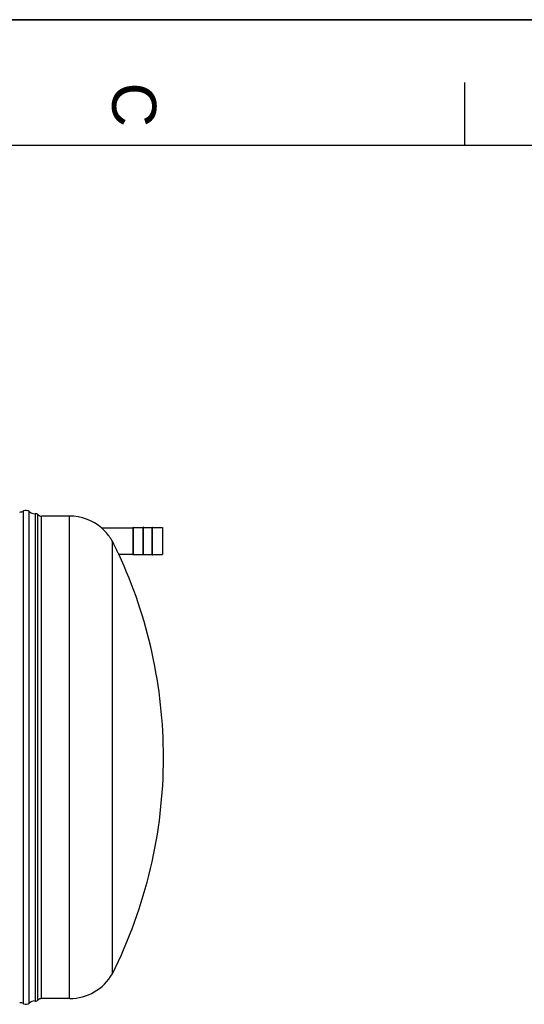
# Model space of a CAD drawing. Header units: millimetres. Extents: x 0 to 420, y 0 to 297.
# Tile 24 of 34: x 280 to 320, y 219 to 297. Entities that reach past the tile are written whole.
import ezdxf

# ---------------------------------------------------------------- set-up
doc = ezdxf.new("R2010")
doc.units = ezdxf.units.MM
doc.header["$LTSCALE"] = 23.1
doc.layers.get('0').update_dxf_attribs({"linetype": 'CONTINUOUS'})
doc.layers.add('SURFACES', color=7, linetype='CONTINUOUS')
doc.styles.add('TEXTSTYLE_2', font='arial.ttf')

# ---------------------------------------------------------------- blocks, each defined once
blk = doc.blocks.new('MARGEA3_BL0', base_point=(210.000078, 148.5))
at = {"color": 7, "linetype": 'Continuous'}
for p, q in [((420.000078, 297.000001), (0.000078, 297.000001)), ((0.000078, 296.999914), (420, 296.999914)), ((315.000078, 292.000001), (315.000078, 287.000001)), ((410.000078, 287.000001), (10.000078, 287.000001))]:
    blk.add_line(p, q, dxfattribs=at)
at = {"color": 7, "linetype": 'Continuous', "style": 'TEXTSTYLE_2', "oblique": 0.00001872}
blk.add_text('C', height=3.5, rotation=270, dxfattribs=at).set_placement((287.000078, 292.000001))

msp = doc.modelspace()

# ---------------------------------------------------------------- linework, layer by layer
at = {"color": 7, "linetype": 'Continuous'}
for p, q in [((0, 297), (420, 297)), ((286.156, 256.603), (288.654, 256.603)), ((286.156, 256.603), (286.156, 256.603)), ((286.156, 256.603), (286.156, 256.603)), ((288.654, 256.642), (288.654, 254.484)), ((288.661, 256.649), (289.454, 256.649)), ((289.48, 256.675), (289.454, 256.675)), ((289.454, 254.452), (289.454, 256.675)), ((289.48, 254.452), (289.48, 256.675)), ((289.48, 256.649), (290.169, 256.649)), ((290.169, 256.675), (290.195, 256.675)), ((290.169, 254.452), (290.169, 256.675)), ((290.195, 254.452), (290.195, 256.675)), ((290.195, 256.649), (290.988, 256.649)), ((290.994, 256.642), (290.994, 254.484)), ((287.014, 221.159), (287.014, 255.543)), ((287.52, 254.523), (287.516, 254.532)), ((287.52, 254.523), (287.517, 254.529)), ((287.52, 254.523), (288.654, 254.523)), ((288.661, 254.478), (289.454, 254.478)), ((289.48, 254.452), (289.454, 254.452)), ((289.48, 254.478), (290.169, 254.478)), ((290.169, 254.452), (290.195, 254.452)), ((290.195, 254.478), (290.988, 254.478))]:
    msp.add_line(p, q, dxfattribs=at)
at = {"color": 9, "linetype": 'Continuous'}
for p, q in [((288.661, 256.649), (288.661, 254.478)), ((290.988, 256.649), (290.988, 254.478))]:
    msp.add_line(p, q, dxfattribs=at)
at = {"color": 7, "linetype": 'Continuous'}
for centre, radius, start, end in [((283.604, 253.603), 3.939, 49.61573, 90.00756), ((288.661, 256.642), 0.0065, 90, 180), ((290.988, 256.642), 0.0065, 0, 90), ((283.277, 253.384), 4.316, 30.01595, 30.33003), ((252.625, 238.367), 38.454, 0, 24.84398), ((288.661, 254.484), 0.0065, 180, 270), ((290.988, 254.484), 0.0065, 270, 360)]:
    msp.add_arc(centre, radius, start, end, dxfattribs=at)
for points, knots in [([(287.002, 255.563), (286.926, 255.693), (286.679, 256.068), (286.377, 256.404), (286.156, 256.603)], [0, 0, 0, 0, 0.337087, 1, 1, 1, 1]), ([(287.516, 254.532), (287.496, 254.573), (287.329, 254.91), (287.162, 255.247), (287.014, 255.543)], [0, 0, 0, 0, 0.119669, 1, 1, 1, 1])]:
    msp.add_open_spline(points, degree=3, knots=knots, dxfattribs=at)
at = {"layer": 'SURFACES', "color": 9, "linetype": 'Continuous'}
for p, q in [((279.96, 218.785), (279.96, 257.948)), ((280.408, 218.835), (280.408, 257.898)), ((281.098, 219.075), (281.098, 257.659)), ((281.377, 219.192), (281.377, 257.542)), ((283.603, 219.192), (283.603, 257.542))]:
    msp.add_line(p, q, dxfattribs=at)
at = {"layer": 'SURFACES', "color": 7, "linetype": 'Continuous'}
for p, q in [((280.892, 218.997), (280.892, 257.736)), ((283.603, 257.542), (281.377, 257.542)), ((283.603, 219.192), (281.377, 219.192))]:
    msp.add_line(p, q, dxfattribs=at)
for centre, radius, start, end in [((279.645, 258.517), 0.65, 269.99981, 298.95502), ((280.149, 257.607), 0.39, 48.35991, 118.95502), ((280.84, 258.384), 0.65, 228.34841, 270.35627), ((280.84, 258.384), 0.65, 270.32584, 274.58262), ((280.912, 257.477), 0.26, 44.427, 94.43922), ((281.377, 257.932), 0.39, 224.427, 270), ((252.625, 238.367), 38.454, 333.41789, 360), ((283.604, 223.131), 3.939, 269.99244, 329.96823), ((281.377, 218.802), 0.39, 90, 135.573), ((279.645, 218.217), 0.65, 61.04498, 90.00019), ((280.149, 219.127), 0.39, 241.04498, 311.64009), ((280.84, 218.35), 0.65, 89.64373, 131.65159), ((280.84, 218.35), 0.65, 85.41738, 89.67416), ((280.912, 219.257), 0.26, 265.56078, 315.573)]:
    msp.add_arc(centre, radius, start, end, dxfattribs=at)

# ---------------------------------------------------------------- block references
at = {"color": 7, "linetype": 'Continuous'}
msp.add_blockref('MARGEA3_BL0', (210, 148.5), dxfattribs=at)

doc.saveas('drawing.dxf')
